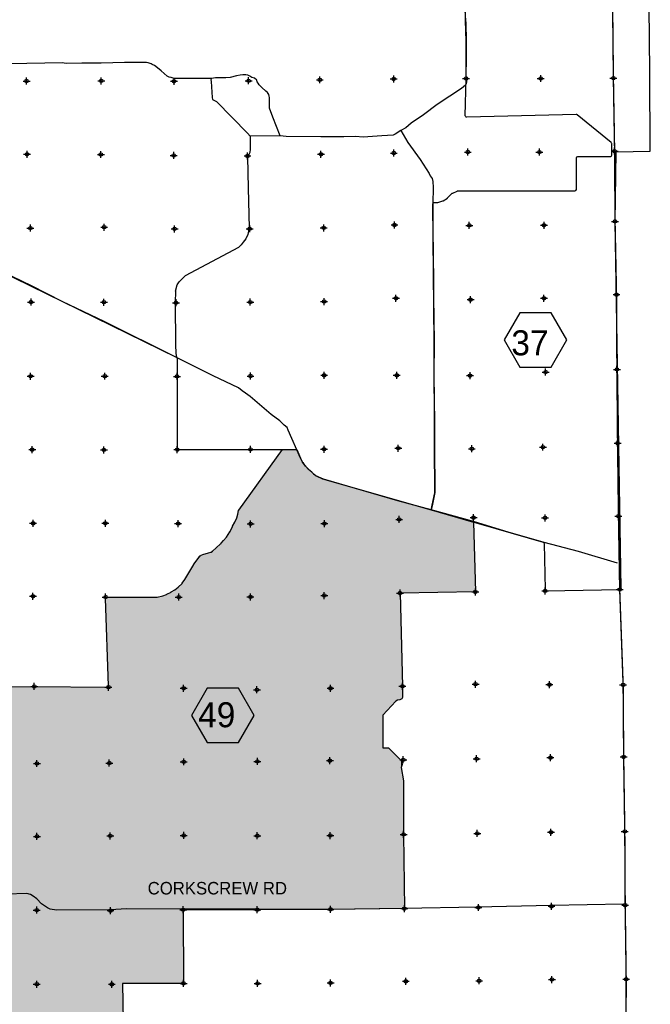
# Model space of a CAD drawing. Extents: x 132729 to 413893, y 707796 to 905796.
# Tile 52 of 62: x 272242 to 317641, y 762884 to 833705. Entities that reach past the tile are written whole.
import ezdxf
from ezdxf.enums import TextEntityAlignment as Align

# ---------------------------------------------------------------- set-up
doc = ezdxf.new("R2010")
doc.units = 0
doc.header["$LTSCALE"] = 2000
doc.header["$PDMODE"] = 34
doc.header["$PDSIZE"] = 250
doc.linetypes.add('PHANTOM', pattern=[0])
for name, color, linetype in [('1990WSHEDS', 3, 'CONTINUOUS'), ('COUNTY', 15, 'PHANTOM'), ('HEX', 2, 'CONTINUOUS'), ('IMPERIALFILL', 11, 'CONTINUOUS'), ('MAJROADS', 9, 'CONTINUOUS'), ('SEC', 2, 'CONTINUOUS'), ('TEXT', 7, 'CONTINUOUS'), ('WSHEDS', 3, 'CONTINUOUS')]:
    doc.layers.add(name, color=color, linetype=linetype)

msp = doc.modelspace()

# ---------------------------------------------------------------- linework, layer by layer
at = {"layer": '1990WSHEDS', "color": 0}
for points in [[(269124.2582300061, 785701.2601684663), (273294.7037464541, 785745.1688228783, -0.005164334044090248), (273296.7694249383, 785745.1692351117), (278528.2496079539, 785692.1776917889, 0.4266164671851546), (278629.211198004, 785795.3750853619), (278428.0354613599, 792073.9411465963, -0.423818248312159), (278528.0491706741, 792177.1436488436), (282120.9256002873, 792174.808161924, 0.05493788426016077), (282142.7043318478, 792177.1940331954), (282542.889873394, 792266.2131343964, 0.0359531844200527), (282556.6497406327, 792270.330589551), (282817.1983628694, 792369.185427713, 0.02916470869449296), (282827.8368054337, 792373.9483214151), (283144.7603661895, 792538.6431514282, 0.02349872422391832), (283152.8836066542, 792543.3618248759), (283399.9715983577, 792702.867537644, 0.02029672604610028), (283406.6055053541, 792707.5419508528), (283642.2656738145, 792888.337527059, 0.02430595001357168), (283649.6784750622, 792894.6195222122), (283934.7841175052, 793161.084513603, 0.050601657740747), (283948.0670013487, 793176.2884424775), (284127.3774210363, 793429.0841365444, 0.02080267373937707), (284131.9031752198, 793436.0625215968), (284775.7681771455, 794525.581053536, -0.02625611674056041), (284781.5745438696, 794534.323797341), (285089.4101697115, 794948.861286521, 0.008994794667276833), (285091.5027400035, 794951.7877294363), (285171.0627769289, 795067.3918139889, -0.04638334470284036), (285182.9252456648, 795081.6056031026), (285264.115450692, 795162.3468484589, -0.1155232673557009), (285302.9291240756, 795186.282719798), (285433.1262739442, 795229.8006220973, -0.002483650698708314), (285434.07004168, 795230.110869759), (285842.0324110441, 795361.9797736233, -0.01223131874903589), (285846.7224880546, 795363.3700406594), (285993.3310091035, 795402.9547589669, 0.0826647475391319), (286023.2009846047, 795416.6056653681), (286130.318925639, 795488.8905847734, 0.0273009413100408), (286139.0177816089, 795495.4789803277), (286358.6586425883, 795681.5337218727, 0.0137038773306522), (286362.7418338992, 795685.1893568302), (286732.7232282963, 796035.1609389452, 0.02944415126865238), (286740.7814443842, 796043.7363827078), (286911.7667530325, 796248.6255523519, -0.01066466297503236), (286914.5689073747, 796251.8413567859), (287118.7654711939, 796476.329626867, 0.03773345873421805), (287128.0380505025, 796488.2116368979), (287379.7749224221, 796866.444517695, 0.04149587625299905), (287387.7812586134, 796880.9516702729), (287555.5319088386, 797255.2359744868, -0.02591421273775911), (287560.2524410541, 797264.4565946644), (287728.3895039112, 797554.7506419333, 0.03063998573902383), (287733.8662133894, 797565.7020532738), (287863.851540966, 797871.049737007, 0.02595155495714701), (287867.4141787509, 797880.7924227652), (287944.8627568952, 798132.3407517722, 0.0337777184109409), (287947.9545464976, 798145.4775122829), (287988.8819354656, 798393.3817537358, -0.1166435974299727), (288006.631436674, 798435.853180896), (291170.9786823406, 802793.2684307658, 0.09709404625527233)], [(291170.9786823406, 802793.268430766), (292115.2606960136, 802792.603011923, -0.2979061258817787), (292206.8242936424, 802732.6429915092), (292451.7302896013, 802172.1595370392, 0.01786165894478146), (292454.8220025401, 802165.7209834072), (292611.934024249, 801866.4198966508, 0.03145326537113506), (292618.4636817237, 801855.6802454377), (292706.8905824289, 801728.9350210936, 0.02623782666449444), (292713.33436958, 801720.6601268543), (292952.8063964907, 801444.3462496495, 0.03186784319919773), (292961.7422064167, 801435.2736934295), (293401.8693208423, 801041.9686124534, 0.0119184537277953), (293405.4983335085, 801038.878023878), (293562.2883273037, 800911.6710477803, 0.05936624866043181), (293582.2990549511, 800899.0411945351), (294029.6894897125, 800685.9981303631, 0.04157763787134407), (294045.2198951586, 800680.1291707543), (301868.4714745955, 798445.72054328, -0.0008260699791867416), (301868.7890470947, 798445.6292732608), (304911.2529290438, 797565.7838402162), (305045.2267410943, 792544.0291915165), (299623.9025634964, 792464.4896197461), (299797.0341029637, 785760.7468642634), (299800.2443719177, 784954.5148202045), (299748.846027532, 784851.709692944), (299604.9306632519, 784790.0266165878), (299430.1762923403, 784748.9045656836), (299317.0999346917, 784687.2214893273), (298381.650066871, 783679.7312421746), (298381.650066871, 781329.7312421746), (298781.650066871, 781329.7312421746), (299697.4476831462, 780420.8087080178), (299759.1256964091, 780246.0399916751), (299769.4053652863, 780132.9543516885), (299738.5663586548, 779989.0271735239), (299697.4476831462, 779927.3440971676), (299881.7078470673, 778952.8288737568), (299881.7078470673, 775102.8288737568), (299936.5667021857, 769765.4235097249), (294615.9178571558, 769710.4738422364), (289345.7201938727, 769688.7647756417), (284016.9655264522, 769684.1300713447), (284038.5383744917, 764388.7976295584), (279638.5383744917, 764388.7976295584), (279734.3241692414, 758982.2783338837)]]:
    msp.add_lwpolyline(points, format="xyb", dxfattribs=at)
at = {"layer": 'COUNTY', "color": 0, "const_width": 100}
msp.add_lwpolyline([(314926.4645456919, 834835.4447847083), (314981.3234008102, 829498.0394206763), (315070.1947619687, 824252.6132864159), (315101.4626488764, 819200.2049639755), (315206.9543104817, 813929.5532388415), (315236.4513561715, 808550.3927958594), (315283.1135765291, 803246.5458760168), (315346.8047529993, 797992.8777008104), (315435.4944894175, 792713.9385285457), (315683.213053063, 785858.9784463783), (315722.1327005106, 780672.4725657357), (315802.035521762, 775318.1744641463), (315831.9412231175, 770014.4183566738), (315903.6020034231, 764685.3004397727), (315889.5448, 759510.221999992)], dxfattribs=at)
at = {"layer": 'HEX', "color": 0}
for points in [[(308246.6623618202, 812620.3883659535), (307121.6623618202, 810671.8312074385), (308246.6623618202, 808723.2740489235), (310496.6623618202, 808723.2740489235), (311621.6623618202, 810671.8312074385), (310496.6623618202, 812620.3883659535)], [(285736.3974189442, 785614.2922444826), (284611.3974189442, 783665.7350859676), (285736.3974189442, 781717.1779274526), (287986.3974189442, 781717.1779274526), (289111.3974189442, 783665.7350859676), (287986.3974189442, 785614.2922444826)]]:
    msp.add_lwpolyline(points, close=True, dxfattribs=at)
at = {"layer": 'IMPERIALFILL', "color": 0}
for points in [[(289345.7201938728, 769688.7647756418), (289345.7201938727, 800279.8245653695), (291170.9786823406, 769696.28340409), (291170.9786823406, 802793.2684307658)], [(291170.9786823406, 769696.28340409), (291170.9786823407, 802793.2684307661), (292115.2606960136, 769700.1731028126), (292115.2606960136, 802792.6030119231)], [(292115.2606960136, 769700.1731028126), (292115.2606960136, 802792.603011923), (292143.4190851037, 769700.2890932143), (292143.4190851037, 802788.5359905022)], [(292143.4190851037, 769700.2890932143), (292143.4190851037, 802788.5359905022), (292181.3172791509, 769700.445203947), (292181.3172791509, 802767.6177891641)], [(292181.3172791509, 769700.445203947), (292181.3172791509, 802767.6177891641), (292206.8242936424, 769700.550272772), (292206.8242936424, 802732.6429915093)], [(292206.8242936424, 769700.550272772), (292206.8242936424, 802732.6429915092), (292451.7302896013, 769701.5590927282), (292451.7302896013, 802172.1595370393)], [(292451.7302896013, 769701.5590927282), (292451.7302896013, 802172.1595370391), (292454.8220025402, 769701.5718281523), (292454.8220025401, 802165.7209834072)], [(292454.8220025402, 769701.5718281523), (292454.8220025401, 802165.720983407), (292611.934024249, 769702.2190060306), (292611.934024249, 801866.4198966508)], [(292611.934024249, 769702.2190060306), (292611.934024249, 801866.4198966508), (292618.4636817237, 769702.2459030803), (292618.4636817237, 801855.6802454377)], [(292618.4636817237, 769702.2459030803), (292618.4636817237, 801855.6802454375), (292706.8905824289, 769702.6101523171), (292706.8905824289, 801728.9350210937)], [(292706.8905824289, 769702.6101523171), (292706.8905824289, 801728.9350210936), (292713.33436958, 769702.6366956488), (292713.33436958, 801720.6601268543)], [(292713.33436958, 769702.6366956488), (292713.33436958, 801720.6601268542), (292952.8063964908, 769703.6231319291), (292952.8063964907, 801444.3462496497)], [(292952.8063964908, 769703.6231319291), (292952.8063964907, 801444.3462496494), (292961.7422064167, 769703.6599404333), (292961.7422064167, 801435.2736934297)], [(292961.7422064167, 769703.6599404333), (292961.7422064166, 801435.2736934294), (293401.8693208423, 769705.4729177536), (293401.8693208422, 801041.9686124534)], [(293401.8693208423, 769705.4729177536), (293401.8693208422, 801041.9686124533), (293405.4983335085, 769705.4878664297), (293405.4983335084, 801038.878023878)], [(293405.4983335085, 769705.4878664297), (293405.4983335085, 801038.878023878), (293562.2883273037, 769706.1337178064), (293562.2883273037, 800911.6710477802)], [(288006.631436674, 769687.600098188), (288006.631436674, 798435.853180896), (289345.7201938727, 769688.7647756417), (289345.7201938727, 800279.8245653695)], [(293562.2883273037, 769706.1337178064), (293562.2883273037, 800911.6710477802), (293582.2990549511, 769706.2161462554), (293582.2990549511, 800899.0411945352)], [(293582.2990549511, 769706.2161462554), (293582.2990549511, 800899.041194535), (294029.6894897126, 769708.0590427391), (294029.6894897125, 800685.9981303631)], [(294029.6894897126, 769708.0590427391), (294029.6894897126, 800685.9981303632), (294045.2198951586, 769708.1230157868), (294045.2198951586, 800680.1291707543)], [(294045.2198951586, 769708.1230157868), (294045.2198951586, 800680.1291707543), (294615.9178571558, 769710.4738422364), (294615.9178571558, 800517.1314150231)], [(294615.9178571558, 769710.4738422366), (294615.9178571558, 800517.1314150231), (298381.650066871, 769749.3649133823), (298381.650066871, 799441.5959483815)], [(298381.650066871, 783679.7312421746), (298381.650066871, 799441.5959483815), (298781.650066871, 784110.5358344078), (298781.650066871, 799327.3514501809)], [(298781.650066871, 784110.5358344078), (298781.650066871, 799327.3514501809), (299317.0999346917, 784687.2214893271), (299317.0999346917, 799174.420946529)], [(299317.0999346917, 784687.2214893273), (299317.0999346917, 799174.420946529), (299430.1762923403, 784748.9045656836), (299430.1762923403, 799142.1250671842)], [(299430.1762923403, 784748.9045656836), (299430.1762923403, 799142.1250671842), (299604.9306632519, 784790.0266165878), (299604.9306632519, 799092.2132536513)], [(299604.9306632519, 784790.0266165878), (299604.9306632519, 799092.2132536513), (299623.9025634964, 784798.1580984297), (299623.9025634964, 799086.794665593)], [(299623.9025634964, 792464.4896197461), (299623.9025634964, 799086.794665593), (299697.4476831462, 792465.5686452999), (299697.4476831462, 799065.7893523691)], [(299697.4476831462, 792465.5686452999), (299697.4476831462, 799065.7893523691), (299738.5663586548, 792466.1719226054), (299738.5663586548, 799054.0453962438)], [(299738.5663586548, 792466.1719226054), (299738.5663586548, 799054.0453962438), (299748.8460275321, 792466.3227419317), (299748.8460275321, 799051.1094072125)], [(299748.8460275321, 792466.3227419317), (299748.8460275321, 799051.1094072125), (299759.1256964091, 792466.473561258), (299759.1256964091, 799048.1734181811)], [(299759.1256964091, 792466.473561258), (299759.1256964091, 799048.1734181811), (299769.4053652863, 792466.6243805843), (299769.4053652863, 799045.2374291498)], [(299769.4053652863, 792466.6243805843), (299769.4053652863, 799045.2374291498), (299797.0341029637, 792467.0297387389), (299797.0341029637, 799037.3463509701)], [(299797.0341029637, 792467.0297387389), (299797.0341029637, 799037.3463509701), (299800.2443719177, 792467.0768385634), (299800.2443719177, 799036.4294620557)], [(299800.2443719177, 792467.0768385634), (299800.2443719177, 799036.4294620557), (299881.7078470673, 792468.2720391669), (299881.7078470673, 799013.1625774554)], [(299881.7078470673, 792468.2720391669), (299881.7078470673, 799013.1625774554), (299936.5667021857, 792469.0769070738), (299936.5667021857, 798997.4942715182)], [(299936.5667021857, 792469.0769070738), (299936.5667021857, 798997.4942715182), (301868.4714745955, 792497.4210667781), (301868.4714745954, 798445.72054328)], [(287947.9545464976, 769687.5490637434), (287947.9545464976, 798145.477512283), (287988.8819354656, 769687.584660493), (287988.8819354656, 798393.3817537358)], [(287988.8819354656, 769687.584660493), (287988.8819354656, 798393.381753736), (287989.3793653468, 769687.5850931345), (287989.3793653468, 798396.1516658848)], [(287989.3793653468, 769687.5850931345), (287989.3793653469, 798396.1516658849), (288006.631436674, 769687.600098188), (288006.631436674, 798435.853180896)], [(301868.4714745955, 792497.4210667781), (301868.4714745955, 798445.72054328), (301868.7890470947, 792497.425726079), (301868.7890470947, 798445.6292732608)], [(301868.7890470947, 792497.425726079), (301868.7890470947, 798445.6292732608), (304911.2529290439, 792542.0635795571), (304911.2529290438, 797565.7838402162)], [(287560.2524410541, 769687.2118583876), (287560.2524410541, 797264.4565946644), (287728.3895039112, 769687.3580962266), (287728.3895039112, 797554.7506419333)], [(287728.3895039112, 769687.3580962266), (287728.3895039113, 797554.7506419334), (287733.8662133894, 769687.3628596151), (287733.8662133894, 797565.7020532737)], [(287733.8662133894, 769687.3628596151), (287733.8662133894, 797565.7020532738), (287863.851540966, 769687.4759148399), (287863.851540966, 797871.049737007)], [(287863.851540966, 769687.4759148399), (287863.851540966, 797871.0497370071), (287867.4141787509, 769687.4790134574), (287867.4141787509, 797880.7924227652)], [(287867.4141787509, 769687.4790134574), (287867.4141787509, 797880.7924227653), (287944.8627568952, 769687.5463746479), (287944.8627568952, 798132.340751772)], [(287944.8627568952, 769687.5463746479), (287944.8627568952, 798132.3407517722), (287947.9545464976, 769687.5490637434), (287947.9545464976, 798145.4775122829)], [(304911.2529290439, 792542.0635795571), (304911.2529290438, 797565.7838402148), (305045.2267410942, 792544.0291915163), (305045.2267410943, 792544.0291915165)], [(287128.0380505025, 769686.8359383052), (287128.0380505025, 796488.211636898), (287379.7749224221, 769687.0548873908), (287379.7749224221, 796866.444517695)], [(287379.7749224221, 769687.0548873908), (287379.7749224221, 796866.444517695), (287387.7812586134, 769687.0618509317), (287387.7812586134, 796880.9516702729)], [(287387.7812586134, 769687.0618509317), (287387.7812586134, 796880.9516702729), (287555.5319088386, 769687.2077526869), (287555.5319088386, 797255.2359744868)], [(287555.5319088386, 769687.2077526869), (287555.5319088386, 797255.2359744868), (287560.2524410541, 769687.2118583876), (287560.2524410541, 797264.4565946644)], [(286362.7418338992, 769686.1703190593), (286362.7418338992, 795685.1893568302), (286732.7232282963, 769686.4921117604), (286732.7232282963, 796035.1609389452)], [(286732.7232282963, 769686.4921117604), (286732.7232282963, 796035.1609389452), (286740.7814443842, 769686.499120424), (286740.7814443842, 796043.7363827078)], [(286740.7814443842, 769686.499120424), (286740.7814443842, 796043.736382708), (286911.7667530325, 769686.6478355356), (286911.7667530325, 796248.6255523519)], [(286911.7667530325, 769686.6478355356), (286911.7667530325, 796248.6255523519), (286914.5689073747, 769686.6502727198), (286914.5689073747, 796251.8413567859)], [(286914.5689073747, 769686.6502727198), (286914.5689073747, 796251.8413567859), (287118.7654711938, 769686.8278734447), (287118.7654711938, 796476.329626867)], [(287118.7654711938, 769686.8278734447), (287118.7654711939, 796476.329626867), (287128.0380505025, 769686.8359383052), (287128.0380505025, 796488.2116368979)], [(285434.07004168, 769685.3626032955), (285434.07004168, 795230.110869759), (285842.0324110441, 769685.7174300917), (285842.0324110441, 795361.9797736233)], [(285842.0324110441, 769685.7174300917), (285842.0324110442, 795361.9797736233), (285846.7224880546, 769685.7215093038), (285846.7224880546, 795363.3700406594)], [(285846.7224880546, 769685.7215093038), (285846.7224880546, 795363.3700406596), (285993.3310091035, 769685.8490226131), (285993.3310091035, 795402.9547589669)], [(285993.3310091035, 769685.8490226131), (285993.3310091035, 795402.954758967), (286023.2009846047, 769685.875002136), (286023.2009846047, 795416.6056653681)], [(286023.2009846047, 769685.875002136), (286023.2009846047, 795416.6056653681), (286130.318925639, 769685.9681683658), (286130.318925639, 795488.8905847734)], [(286130.318925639, 769685.9681683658), (286130.318925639, 795488.8905847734), (286139.0177816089, 769685.9757342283), (286139.0177816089, 795495.4789803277)], [(286139.0177816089, 769685.9757342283), (286139.0177816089, 795495.4789803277), (286358.6586425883, 769686.1667676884), (286358.6586425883, 795681.5337218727)], [(286358.6586425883, 769686.1667676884), (286358.6586425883, 795681.5337218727), (286362.7418338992, 769686.1703190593), (286362.7418338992, 795685.1893568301)], [(284781.5745438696, 769684.7950928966), (284781.5745438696, 794534.323797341), (285089.4101697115, 769685.0628340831), (285089.4101697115, 794948.861286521)], [(285089.4101697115, 769685.0628340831), (285089.4101697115, 794948.861286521), (285091.5027400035, 769685.064654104), (285091.5027400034, 794951.7877294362)], [(285091.5027400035, 769685.064654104), (285091.5027400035, 794951.7877294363), (285171.0627769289, 769685.1338517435), (285171.0627769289, 795067.3918139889)], [(285171.0627769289, 769685.1338517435), (285171.0627769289, 795067.391813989), (285182.9252456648, 769685.1441691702), (285182.9252456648, 795081.6056031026)], [(285182.9252456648, 769685.1441691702), (285182.9252456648, 795081.6056031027), (285264.115450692, 769685.2147846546), (285264.115450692, 795162.3468484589)], [(285264.115450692, 769685.2147846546), (285264.115450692, 795162.346848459), (285265.8171332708, 769685.2162646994), (285265.8171332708, 795163.9994436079)], [(285265.8171332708, 769685.2162646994), (285265.8171332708, 795163.9994436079), (285302.9291240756, 769685.248542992), (285302.9291240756, 795186.282719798)], [(285302.9291240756, 769685.248542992), (285302.9291240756, 795186.2827197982), (285433.1262739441, 769685.36178245), (285433.1262739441, 795229.8006220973)], [(285433.1262739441, 769685.36178245), (285433.1262739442, 795229.8006220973), (285434.07004168, 769685.3626032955), (285434.07004168, 795230.110869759)], [(284328.7373672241, 769684.4012360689), (284328.7373672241, 793769.1362237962), (284451.633628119, 769684.5081255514), (284451.633628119, 793977.0955838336)], [(284451.633628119, 769684.5081255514), (284451.633628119, 793977.0955838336), (284775.7681771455, 769684.7900427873), (284775.7681771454, 794525.5810535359)], [(284775.7681771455, 769684.7900427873), (284775.7681771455, 794525.581053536), (284781.5745438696, 769684.7950928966), (284781.5745438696, 794534.3237973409)], [(283948.0670013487, 764388.7976295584), (283948.0670013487, 793176.2884424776), (284016.9655264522, 764388.7976295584), (284016.9655264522, 793273.4230680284)], [(284016.9655264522, 769684.1300713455), (284016.9655264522, 793273.4230680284), (284038.5383744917, 769684.1488344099), (284038.5383744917, 793303.8369341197)], [(284038.5383744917, 769684.1488344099), (284038.5383744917, 793303.8369341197), (284127.3774210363, 769684.2261025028), (284127.3774210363, 793429.0841365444)], [(284127.3774210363, 769684.2261025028), (284127.3774210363, 793429.0841365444), (284131.9031752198, 769684.2300387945), (284131.9031752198, 793436.0625215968)], [(284131.9031752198, 769684.2300387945), (284131.9031752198, 793436.0625215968), (284182.8575576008, 769684.274356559), (284182.8575576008, 793522.2851672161)], [(284182.8575576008, 769684.274356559), (284182.8575576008, 793522.2851672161), (284228.024009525, 769684.3136402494), (284228.024009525, 793598.7137450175)], [(284228.024009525, 769684.3136402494), (284228.024009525, 793598.7137450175), (284328.7373672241, 769684.4012360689), (284328.7373672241, 793769.1362237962)], [(283001.7798744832, 764388.7976295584), (283001.7798744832, 792464.3408568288), (283144.7603661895, 764388.7976295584), (283144.7603661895, 792538.6431514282)], [(283144.7603661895, 764388.7976295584), (283144.7603661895, 792538.6431514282), (283152.8836066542, 764388.7976295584), (283152.8836066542, 792543.3618248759)], [(283152.8836066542, 764388.7976295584), (283152.8836066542, 792543.3618248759), (283399.9715983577, 764388.7976295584), (283399.9715983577, 792702.867537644)], [(283399.9715983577, 764388.7976295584), (283399.9715983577, 792702.867537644), (283406.6055053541, 764388.7976295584), (283406.6055053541, 792707.5419508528)], [(283406.6055053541, 764388.7976295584), (283406.6055053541, 792707.541950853), (283642.2656738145, 764388.7976295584), (283642.2656738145, 792888.337527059)], [(283642.2656738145, 764388.7976295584), (283642.2656738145, 792888.3375270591), (283649.6784750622, 764388.7976295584), (283649.6784750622, 792894.6195222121)], [(283649.6784750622, 764388.7976295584), (283649.6784750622, 792894.6195222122), (283721.6051631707, 764388.7976295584), (283721.6051631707, 792961.8435314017)], [(283721.6051631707, 764388.7976295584), (283721.6051631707, 792961.8435314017), (283934.7841175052, 764388.7976295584), (283934.7841175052, 793161.0845136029)], [(283934.7841175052, 764388.7976295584), (283934.7841175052, 793161.0845136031), (283948.0670013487, 764388.7976295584), (283948.0670013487, 793176.2884424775)], [(305045.2267410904, 792544.0291915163), (305045.2267410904, 792544.0291916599), (305045.2267410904, 792544.0291915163), (305045.2267410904, 792544.0291916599)], [(278428.0354613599, 792073.9411465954), (278428.0354613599, 792073.9411465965), (278431.408429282, 791968.6729752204), (278431.408429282, 792103.0883573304)], [(278431.408429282, 791968.6729752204), (278431.408429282, 792103.0883573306), (278451.4215225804, 791344.0771344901), (278451.4215225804, 792141.4722127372)], [(278451.4215225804, 791344.0771344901), (278451.4215225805, 792141.4722127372), (278485.7812631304, 790271.7316096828), (278485.7812631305, 792167.801901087)], [(278485.7812631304, 790271.7316096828), (278485.7812631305, 792167.8019010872), (278528.0491706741, 788952.5772513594), (278528.0491706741, 792177.1436488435)], [(278528.0491706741, 788952.5772513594), (278528.0491706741, 792177.1436488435), (278528.2496079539, 788946.3217320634), (278528.2496079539, 792177.1435185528)], [(278528.2496079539, 788946.3217320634), (278528.2496079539, 792177.1435185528), (278570.6041655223, 787624.4630818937), (278570.6041655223, 792177.1159867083)], [(278570.6041655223, 787624.4630818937), (278570.6041655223, 792177.1159867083), (278605.2119373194, 786544.3766605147), (278605.2119373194, 792177.0934905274)], [(278605.2119373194, 786544.3766605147), (278605.2119373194, 792177.0934905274), (278625.5879658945, 785908.4538419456), (278625.5879658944, 792177.0802454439)], [(278625.5879658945, 785908.4538419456), (278625.5879658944, 792177.0802454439), (278629.211198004, 785795.3750853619), (278629.211198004, 792177.0778902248)], [(278629.211198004, 753438.3429643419), (278629.211198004, 792177.0778902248), (279222.2353823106, 754014.4236005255), (279222.2353823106, 792176.6924051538)], [(279222.2353823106, 754014.4236005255), (279222.2353823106, 792176.6924051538), (279499.1990323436, 754283.4740034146), (279499.1990323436, 792176.5123697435)], [(279499.1990323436, 754283.474003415), (279499.1990323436, 792176.5123697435), (279538.5383744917, 755113.2268374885), (279538.5383744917, 792176.4867978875)], [(279538.5383744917, 755113.2268374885), (279538.5383744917, 792176.4867978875), (279638.5383744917, 757089.3924226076), (279638.5383744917, 792176.4217946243)], [(279638.5383744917, 764388.7976295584), (279638.5383744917, 792176.4217946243), (279648.2491126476, 764388.7976295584), (279648.2491126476, 792176.4154823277)], [(279648.2491126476, 764388.7976295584), (279648.2491126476, 792176.4154823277), (279734.3241692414, 764388.7976295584), (279734.3241692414, 792176.3595307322)], [(279734.3241692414, 764388.7976295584), (279734.3241692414, 792176.3595307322), (281081.8484611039, 764388.7976295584), (281081.8484611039, 792175.4835959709)], [(281081.8484611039, 764388.7976295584), (281081.8484611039, 792175.4835959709), (281773.2517482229, 764388.7976295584), (281773.2517482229, 792175.0341612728)], [(281773.2517482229, 764388.7976295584), (281773.2517482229, 792175.0341612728), (282120.9256002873, 764388.7976295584), (282120.9256002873, 792174.808161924)], [(282120.9256002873, 764388.7976295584), (282120.9256002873, 792174.808161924), (282142.7043318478, 764388.7976295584), (282142.7043318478, 792177.1940331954)], [(282142.7043318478, 764388.7976295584), (282142.7043318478, 792177.1940331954), (282542.889873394, 764388.7976295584), (282542.889873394, 792266.2131343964)], [(282542.889873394, 764388.7976295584), (282542.889873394, 792266.2131343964), (282556.6497406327, 764388.7976295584), (282556.6497406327, 792270.3305895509)], [(282556.6497406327, 764388.7976295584), (282556.6497406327, 792270.330589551), (282817.1983628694, 764388.7976295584), (282817.1983628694, 792369.1854277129)], [(282817.1983628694, 764388.7976295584), (282817.1983628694, 792369.185427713), (282827.8368054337, 764388.7976295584), (282827.8368054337, 792373.9483214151)], [(282827.8368054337, 764388.7976295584), (282827.8368054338, 792373.9483214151), (283001.7798744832, 764388.7976295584), (283001.7798744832, 792464.3408568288)], [(299623.9025634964, 784798.1580984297), (299623.9025634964, 792464.4896197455), (299697.4476831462, 784829.6800228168), (299697.4476831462, 789616.7845478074)], [(299697.4476831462, 784829.6800228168), (299697.4476831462, 789616.7845478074), (299738.5663586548, 784847.3037589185), (299738.5663586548, 788024.6481646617)], [(299738.5663586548, 784847.3037589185), (299738.5663586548, 788024.6481646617), (299748.846027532, 784851.709692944), (299748.846027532, 787626.6140688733)], [(299748.846027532, 784851.709692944), (299748.846027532, 787626.6140688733), (299759.1256964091, 784872.2707183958), (299759.1256964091, 787228.5799730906)], [(299759.1256964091, 784872.2707183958), (299759.1256964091, 787228.5799730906), (299769.4053652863, 784892.831743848), (299769.4053652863, 786830.5458773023)], [(299769.4053652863, 784892.831743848), (299769.4053652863, 786830.5458773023), (299797.0341029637, 784948.0937552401), (299797.0341029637, 785760.7468642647)], [(269774.1094270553, 721886.9884205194), (269774.1094270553, 785708.102145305), (273294.7037464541, 721958.1387786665), (273294.7037464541, 785745.1688228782)], [(273294.7037464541, 721958.1387786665), (273294.7037464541, 785745.1688228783), (273296.7694249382, 721958.1805255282), (273296.7694249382, 785745.1692351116)], [(273296.7694249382, 721958.1805255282), (273296.7694249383, 785745.1692351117), (277679.1521892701, 722046.7474193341), (277679.1521892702, 785700.778504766)], [(277679.1521892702, 750366.4166672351), (277679.1521892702, 785700.778504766), (277758.2846607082, 751098.3920280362), (277758.2846607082, 785699.9769435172)], [(277758.2846607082, 751098.3920280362), (277758.2846607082, 785699.9769435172), (277837.4171321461, 751830.3673888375), (277837.4171321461, 785699.1753822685)], [(277837.4171321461, 751830.3673888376), (277837.4171321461, 785699.1753822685), (277916.549603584, 752146.8972745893), (277916.5496035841, 785698.3738210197)], [(277916.549603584, 752146.8972745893), (277916.5496035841, 785698.3738210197), (278114.380782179, 752938.2219889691), (278114.3807821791, 785696.3699178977)], [(278114.380782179, 752938.2219889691), (278114.3807821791, 785696.3699178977), (278428.0354613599, 753242.9151058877), (278428.0354613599, 785693.1927969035)], [(278428.0354613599, 753242.9151058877), (278428.0354613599, 785693.1927969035), (278431.408429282, 753246.1917032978), (278431.4084292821, 785693.158630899)], [(278431.408429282, 753246.1917032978), (278431.4084292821, 785693.158630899), (278451.4215225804, 753265.6329939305), (278451.4215225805, 785692.9559110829)], [(278451.4215225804, 753265.6329939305), (278451.4215225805, 785692.9559110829), (278485.7812631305, 753299.0110276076), (278485.7812631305, 785692.6078689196)], [(278485.7812631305, 753299.0110276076), (278485.7812631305, 785692.6078689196), (278528.0491706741, 753340.07128065), (278528.0491706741, 785692.1797220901)], [(278528.0491706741, 753340.07128065), (278528.0491706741, 785692.1797220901), (278528.2496079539, 753340.2659911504), (278528.2496079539, 785692.1776917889)], [(278528.2496079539, 753340.2659911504), (278528.2496079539, 785692.1776917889), (278570.6041655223, 753381.4104185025), (278570.6041655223, 785701.1183691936)], [(278570.6041655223, 753381.4104185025), (278570.6041655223, 785701.1183691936), (278605.2119373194, 753415.0293968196), (278605.2119373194, 785727.1211842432)], [(278605.2119373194, 753415.0293968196), (278605.2119373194, 785727.1211842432), (278625.5879658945, 753434.8232531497), (278625.5879658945, 785765.3136143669)], [(278625.5879658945, 753434.8232531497), (278625.5879658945, 785765.313614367), (278629.211198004, 753438.3429643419), (278629.211198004, 785795.3750853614)], [(299797.0341029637, 784948.0937552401), (299797.0341029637, 785760.7468642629), (299800.2443719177, 784954.5148202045), (299800.2443719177, 784954.5148202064)], [(298381.650066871, 769749.3649133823), (298381.650066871, 781329.7312421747), (298781.650066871, 769753.4959634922), (298781.650066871, 781329.7312421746)], [(298781.650066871, 769753.4959634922), (298781.650066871, 781329.7312421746), (299317.0999346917, 769759.0258890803), (299317.0999346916, 780798.301107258)], [(299317.0999346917, 769759.0258890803), (299317.0999346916, 780798.301107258), (299430.1762923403, 769760.1936993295), (299430.1762923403, 780686.0736372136)], [(299430.1762923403, 769760.1936993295), (299430.1762923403, 780686.0736372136), (299604.9306632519, 769761.9984969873), (299604.9306632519, 780512.6311835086)], [(299604.9306632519, 769761.9984969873), (299604.9306632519, 780512.6311835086), (299623.9025634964, 769762.1944316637), (299623.9025634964, 780493.8017092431)], [(299623.9025634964, 769762.1944316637), (299623.9025634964, 780493.8017092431), (299697.4476831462, 769762.9539781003), (299697.4476831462, 780420.8087080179)], [(299697.4476831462, 779927.3440971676), (299697.4476831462, 780420.8087080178), (299738.5663586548, 779989.0271735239), (299738.5663586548, 780304.296230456)], [(299697.4476831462, 769762.9539781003), (299697.4476831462, 779927.3440971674), (299738.5663586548, 769763.3786363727), (299738.5663586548, 779709.8756308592)], [(299738.5663586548, 779989.027173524), (299738.5663586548, 780304.296230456), (299748.8460275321, 780037.0028995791), (299748.846027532, 780275.1681110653)], [(299748.8460275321, 780037.0028995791), (299748.846027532, 780275.1681110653), (299759.1256964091, 780084.9786256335), (299759.1256964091, 780246.0399916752)], [(299759.1256964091, 780084.9786256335), (299759.1256964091, 780246.0399916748), (299769.4053652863, 780132.9543516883), (299769.4053652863, 780132.9543516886)], [(299738.5663586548, 769763.3786363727), (299738.5663586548, 779709.8756308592), (299748.8460275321, 769763.4848009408), (299748.846027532, 779655.508514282)], [(299748.8460275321, 769763.4848009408), (299748.846027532, 779655.508514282), (299759.1256964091, 769763.590965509), (299759.1256964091, 779601.1413977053)], [(299759.1256964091, 769763.590965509), (299759.1256964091, 779601.1413977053), (299769.4053652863, 769763.697130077), (299769.4053652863, 779546.7742811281)], [(299769.4053652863, 769763.697130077), (299769.4053652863, 779546.7742811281), (299797.0341029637, 769763.9824693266), (299797.0341029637, 779400.6514030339)], [(299797.0341029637, 769763.9824693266), (299797.0341029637, 779400.6514030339), (299800.2443719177, 769764.0156237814), (299800.2443719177, 779383.6729313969)], [(299800.2443719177, 769764.0156237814), (299800.2443719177, 779383.6729313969), (299881.7078470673, 769764.8569480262), (299881.7078470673, 778952.8288737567)], [(299881.7078470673, 769764.8569480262), (299881.7078470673, 775102.8288737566), (299936.5667021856, 769765.4235097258)], [(284016.9655264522, 764388.7976295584), (284016.9655264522, 769684.1300713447), (284038.5383744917, 764388.7976295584), (284038.5383744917, 764388.7976295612)], [(279638.5383744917, 757089.3924226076), (279638.5383744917, 764388.7976295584), (279648.2491126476, 757281.2926881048), (279648.2491126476, 763840.6861548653)], [(279648.2491126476, 757281.2926881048), (279648.2491126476, 763840.6861548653), (279734.3241692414, 758982.2783338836), (279734.3241692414, 758982.2783338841)]]:
    msp.add_solid(points, dxfattribs=at)
at = {"layer": 'MAJROADS', "color": 0}
for points in [[(304266.9235321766, 834784.3455532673), (304333.8008356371, 833635.9252614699), (304357.7535241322, 833476.5462262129), (304373.1766576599, 832169.3072348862), (304388.7243102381, 830878.8253232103), (304371.5049178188, 829689.1349275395), (304403.5248485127, 829487.8009336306), (304401.5948032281, 829228.0661990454), (304392.2823705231, 829102.4503611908), (304324.3824185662, 828985.6488798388), (304037.8310573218, 828761.5451284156), (303212.5005067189, 828197.9058537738), (302303.1355197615, 827601.3750150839), (301317.3675219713, 826871.3478749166), (300416.2565557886, 826257.9976970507), (300045.1726819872, 825933.9740629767), (299691.7797807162, 825735.5040072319), (299270.86048464, 825470.503709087), (299136.3057712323, 825404.4715428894), (298323.1515914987, 825351.8609380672), (296973.3350462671, 825244.5851640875), (296420.7872344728, 825307.3440715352), (295574.2434144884, 825271.7395844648), (293932.0496087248, 825283.9424514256), (291418.5499206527, 825310.9988488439), (290999.8719674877, 825347.6259844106), (290473.6069427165, 826692.1769660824), (290218.6661915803, 827339.254577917), (290216.0155280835, 828110.1425013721), (290191.5647633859, 828202.4932180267), (290175.7415766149, 828328.2958344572), (290076.3197701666, 828479.8566656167), (289967.9590881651, 828556.0728978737), (289668.2616997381, 828818.0489753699), (289493.868851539, 829028.8199210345), (289410.9550866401, 829146.7420738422), (289344.5493632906, 829231.0255482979), (289303.5282975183, 829348.636403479), (289145.518971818, 829509.011591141), (288961.4401337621, 829543.8954599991), (288811.3112716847, 829637.1800695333), (288661.1201500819, 829722.0861392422), (288518.809492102, 829739.901630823), (288301.0297161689, 829749.8989183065), (288108.0742620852, 829717.8167280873), (287856.2822506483, 829661.0347350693), (287394.5909269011, 829547.1594514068), (287084.3359152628, 829515.948894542), (286330.3295905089, 829529.9307916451), (286045.085679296, 829481.7763765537), (283816.2695667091, 829481.5803306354), (283355.4498763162, 829485.0046045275), (283221.5800176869, 829511.1363764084), (283146.4844568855, 829553.5894112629), (283004.2360584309, 829579.7834426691), (282870.6774974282, 829647.8079136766), (282429.3543057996, 830019.7634208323), (282046.3695953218, 830349.3904121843), (281946.3251936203, 830417.1658450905), (281779.190213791, 830477.060814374), (281704.156912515, 830527.8923890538), (281486.8752127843, 830604.9179951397), (281361.3838939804, 830630.9875074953), (281252.4006167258, 830623.418341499), (280716.1118083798, 830619.0244112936), (279786.156147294, 830634.3137584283), (278118.2663863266, 830571.296545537), (276719.0502354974, 830581.6938862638), (275646.3480997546, 830556.1489462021), (275453.8284623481, 830582.7165347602), (275336.7156833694, 830608.7237875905), (272764.0058807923, 830560.809143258), (267543.7397529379, 830540.9470487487)], [(286045.085679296, 829481.7763765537), (285991.3593803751, 829376.7196701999), (286032.4330216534, 829267.4816050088), (286090.7606087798, 828110.7199279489), (286114.761615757, 827959.7145983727), (286415.385028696, 827823.3857505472), (288635.529158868, 825552.6859070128), (288843.2304611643, 825316.5065758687), (288839.6362323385, 824838.9220703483), (288836.3572867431, 824403.2309425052), (288809.2665041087, 824143.6811708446), (288724.0925025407, 823959.9808755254), (288631.107335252, 823851.7517166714), (288681.1114450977, 821589.0048689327), (288751.8376163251, 818739.5615637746), (288655.9518433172, 818245.9133302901), (288511.3073766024, 817953.7316495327), (288341.8421665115, 817703.6325163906), (288181.1970284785, 817512.1210553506), (287995.4789204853, 817329.1774397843), (284155.8903347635, 815277.7361401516)], [(290999.8719674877, 825347.6259844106), (288843.2304611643, 825316.5065758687)], [(299691.7797807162, 825735.5040072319), (300193.6243759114, 824870.7817724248), (301072.5577123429, 823640.8111397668), (301710.2750443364, 822647.2720648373), (301801.0532290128, 822462.2475799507), (301925.4091724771, 822285.3495440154), (301974.0417528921, 822067.1256402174), (302004.2775094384, 821631.18228579), (301987.1970167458, 820474.9881185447), (301984.0993826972, 818950.0061144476), (301999.2015441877, 816503.1806315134), (302022.5010696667, 815145.582968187), (302037.4849762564, 813796.4270370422), (302071.6697263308, 810545.059532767), (302062.1403143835, 808165.4526240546), (302103.1903804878, 804712.9338502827), (302107.6516855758, 803078.9660075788), (302132.4488537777, 799693.6027513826), (301966.9483539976, 798856.9332741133), (301868.6303362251, 798445.675170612)], [(315288.4190075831, 794608.919870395), (312462.5117205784, 795442.6819530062), (309987.1956562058, 796097.8797992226), (307403.5811693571, 796837.6724175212), (304903.9388593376, 797601.9780600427), (301868.6303362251, 798445.675170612), (299468.6588707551, 799091.9341412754), (294109.2838168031, 800648.3582053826), (293566.5465139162, 800903.7612692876), (293275.1031462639, 801148.9180076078), (293041.9982597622, 801351.7462301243), (292817.4586916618, 801579.6478125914), (292601.7957395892, 801874.5154541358), (292453.1611061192, 802168.8850194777), (291571.5996308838, 804186.3963467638), (291489.1216826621, 804362.9682783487), (291281.0278965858, 804548.8526426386), (290964.8847261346, 804852.8459383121), (290339.9185131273, 805318.3350931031), (288841.1825328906, 806594.701321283), (288507.8464661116, 806840.1693572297), (288249.3569220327, 807009.6701990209), (287982.800135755, 807221.1259994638), (286179.3860050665, 808089.1851191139), (283533.1013663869, 809415.9736013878), (278315.3786117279, 811993.5833717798), (275309.563874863, 813423.5914915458), (273089.2150577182, 814562.8768618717), (268296.8055293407, 816869.1981220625)], [(283465.9517460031, 814187.9525351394), (283574.5213113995, 814621.9834748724), (283732.7862542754, 814859.3808891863), (283930.6174328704, 815057.2120677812), (284155.8903347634, 815277.7361401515)], [(283465.9517460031, 814187.9525351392), (283432.5374356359, 813366.6628548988), (283451.4781941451, 810316.5096767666), (283480.5158744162, 809721.3714871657), (283533.1013663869, 809415.9736013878)], [(315710.1680665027, 770096.8105705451), (310472.3608372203, 769985.4048146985), (305184.2815547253, 769874.3773987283), (299871.1923589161, 769780.296503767), (294591.7439785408, 769702.7207332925), (289312.9892212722, 769717.310393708), (284008.9723241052, 769715.3318729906), (279928.6834516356, 769762.7978106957), (278771.6695479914, 769670.9555214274), (274892.02749185, 769658.257370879), (274431.7678472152, 769737.1335662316), (274248.067551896, 769822.3075677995), (273814.4572933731, 770102.0828060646), (273465.2643566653, 770465.0142332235), (273207.038774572, 770668.0572021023), (273015.1489736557, 770778.4302869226), (272762.9929862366, 770846.0207872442), (269797.7962141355, 770750.5706446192)]]:
    msp.add_lwpolyline(points, dxfattribs=at)
at = {"layer": 'SEC', "color": 0}
for p in [(272735.777874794, 829291.3079117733), (278114.847505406, 829304.048438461), (283351.2596935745, 829275.6695727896), (288722.0872832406, 829313.5902841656), (293850.0815659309, 829377.9625534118), (299170.7758171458, 829441.2904804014), (304373.9928106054, 829471.7410559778), (309753.0170350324, 829476.1033231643), (314981.3234008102, 829498.0394206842), (299175.4105214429, 824112.5358129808), (304504.528438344, 824184.1965932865), (309657.2942500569, 824181.406567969), (315070.1947619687, 824252.6132864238), (272774.2434603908, 824021.0194361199), (278086.150796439, 824008.9884337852), (283330.7142131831, 823938.6728644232), (288642.4853306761, 823901.507083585), (293929.9843871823, 824023.6644518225), (315101.4626488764, 819200.2049639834), (273013.605649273, 818716.1281740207), (278325.9216409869, 818779.5015071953), (283394.2691710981, 818659.8699107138), (288798.4735802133, 818672.4742188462), (294127.5006847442, 818727.3784801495), (299222.7992407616, 818942.7410451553), (304610.0200999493, 818913.5448681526), (309989.0443243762, 818917.9071353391), (299328.2454961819, 813663.7110605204), (304698.3465868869, 813567.5796198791), (309985.7094248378, 813664.6022096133), (315206.9543104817, 813929.5532388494), (273060.1770572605, 813395.5247351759), (278305.0583173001, 813383.8569823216), (283499.5338017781, 813347.3268880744), (288845.2720191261, 813393.7620775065), (294157.4517922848, 813432.0006321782), (315236.4513561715, 808550.3927958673), (273031.2533173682, 808058.5734329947), (278368.3862442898, 808063.1627311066), (283571.376206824, 808051.7220091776), (288858.3303891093, 808073.3402634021), (294162.222715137, 808128.3807432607), (299390.3928623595, 808125.1820622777), (304660.3634947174, 808104.9998313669), (310099.397721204, 808360.39204029), (299496.0207425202, 802879.6651156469), (309910.9238013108, 802957.2773796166), (315283.1135765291, 803246.5458760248), (273145.0778322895, 802779.4980421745), (278306.1310911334, 802759.9060916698), (283584.7070139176, 802781.5697520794), (288854.8592710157, 802794.9005591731), (294150.146306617, 802808.0951477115), (304791.0353410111, 802842.5901471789), (315346.8047529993, 797992.8777008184), (273208.5419778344, 797483.938569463), (278411.5773465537, 797480.8761070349), (283648.0349409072, 797460.8755008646), (288867.7360162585, 797440.9657070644), (294179.824977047, 797462.4477427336), (299560.4384179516, 797760.0490924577), (304915.0089566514, 797890.2214707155), (310059.3056964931, 797870.720332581), (294168.5204736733, 792284.5925587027), (299623.9025634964, 792464.489619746), (305045.2267410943, 792544.0291915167), (310072.7273159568, 792617.324594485), (315435.4944894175, 792713.9385285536), (273196.8288187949, 792230.6790499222), (278424.7265289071, 792177.2108119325), (283694.787973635, 792173.7851000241), (288856.0228572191, 792187.7061875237), (305059.5345995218, 785908.1752295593), (310379.729382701, 785879.342302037), (273295.7365835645, 785745.1796971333), (278632.5516671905, 785691.1211787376), (284044.6348677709, 785611.5192261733), (289322.529697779, 785507.5089940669), (294618.3162014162, 785612.864437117), (299797.0341029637, 785760.7468642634), (315683.213053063, 785858.9784463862), (273483.5578422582, 780205.9696061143), (278695.1530952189, 780236.3747755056), (284049.4966029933, 780324.655856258), (289353.2527104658, 780354.5615576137), (294573.3624414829, 780410.056099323), (299860.5436546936, 780473.5656510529), (305139.3920145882, 780545.4988684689), (310451.7988186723, 780625.6287206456), (315722.1327005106, 780672.4725657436), (310489.7195300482, 775254.8011309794), (315802.035521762, 775318.1744641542), (273488.646608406, 774960.9975337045), (278767.3133435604, 774999.4177131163), (284054.3129320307, 775029.4142268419), (289349.4183428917, 775009.095777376), (294602.8140809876, 775022.5173968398), (299881.7078470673, 775102.8288737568), (305185.6909854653, 775174.6258726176), (273468.282752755, 769657.5138633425), (278780.053870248, 769620.3480825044), (284016.9655264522, 769684.1300713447), (289345.7201938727, 769688.7647756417), (294615.9178571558, 769710.4738422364), (299936.5667021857, 769765.4235097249), (305265.7300252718, 769845.4625495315), (310527.9126785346, 769934.2430983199), (315831.9412231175, 770014.4183566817), (310558.0000046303, 764664.0000288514), (315903.6020034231, 764685.3004397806), (273472.917457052, 764328.7591959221), (278877.0310537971, 764324.6069850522), (284038.5383744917, 764388.7976295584), (289367.2476357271, 764385.0540743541), (294620.7795923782, 764423.6104723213), (300042.2853947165, 764536.6630820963), (305320.9521298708, 764575.0832615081)]:
    msp.add_point(p, dxfattribs=at)
at = {"layer": 'WSHEDS', "color": 0}
for points in [[(315544.0397723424, 792781.4213579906), (315101.4626488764, 819200.2049639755), (315187.9436508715, 824207.4462831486), (317641.0502654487, 824236.5787545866), (317616.219760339, 829938.970366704), (317428.103831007, 846490.5604652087), (317420.0759747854, 850662.4764502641), (317476.460179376, 859619.3511268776), (314831.8475294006, 859608.7934873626), (314843.7350839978, 861311.9707750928), (312243.7350839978, 861311.9707750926), (311919.1473997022, 861547.0965580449), (311604.3446115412, 861781.7677274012), (311209.4102045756, 862004.9915226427), (310797.3047364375, 862159.5310731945), (310259.2672473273, 862315.2205135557), (309529.9719430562, 862417.9962234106), (308742.5010828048, 863287.0974235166), (308107.1718194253, 863744.9923881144), (307752.303221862, 863865.1898163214), (306813.6185444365, 864151.374169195), (306018.0260434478, 864277.2952844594), (305205.2624812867, 864386.0453385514)], [(304911.2529290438, 797565.783840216), (305045.2267410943, 792544.0291915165), (299623.9025634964, 792464.4896197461), (299797.0341029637, 785760.7468642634), (299800.2443719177, 784954.5148202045), (299748.846027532, 784851.709692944), (299604.9306632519, 784790.0266165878), (299430.1762923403, 784748.9045656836), (299317.0999346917, 784687.2214893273), (298381.650066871, 783679.7312421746), (298381.650066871, 781329.7312421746), (298781.650066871, 781329.7312421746), (299697.4476831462, 780420.8087080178), (299759.1256964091, 780246.0399916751), (299769.4053652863, 780132.9543516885), (299738.5663586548, 779989.0271735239), (299697.4476831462, 779927.3440971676), (299881.7078470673, 778952.8288737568), (299881.7078470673, 775102.8288737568), (299936.5667021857, 769765.4235097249), (294615.9178571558, 769710.4738422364), (289345.7201938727, 769688.7647756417), (284016.9655264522, 769684.1300713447), (284038.5383744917, 764388.7976295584), (279638.5383744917, 764388.7976295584), (279734.3241692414, 758982.2783338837)]]:
    msp.add_lwpolyline(points, dxfattribs=at)
for points in [[(301868.6303362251, 798445.6751706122), (302130.2098537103, 799683.0117209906, 0.05396791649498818), (302132.3695639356, 799704.4275728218), (302107.6526031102, 803078.8407438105, -0.000626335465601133), (302107.6510818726, 803079.09127328), (302071.6705234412, 810544.8941359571, 0.0008269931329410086), (302071.6683820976, 810545.2249260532), (301991.1177373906, 820456.106109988, -0.4165960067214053), (302091.1144347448, 820556.9188327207), (302314.2401585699, 820556.9188327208, 0.07299342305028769), (302342.9749471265, 820561.1362041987), (302711.7089600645, 820671.75640808, 0.06688510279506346), (302735.9740655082, 820682.7392062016), (303031.4516002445, 820867.4126654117, 0.05676055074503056), (303049.1623843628, 820881.5018176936), (303384.0760136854, 821216.415447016, -0.09205214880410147), (303414.1728451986, 821237.0859237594), (303733.9091265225, 821379.1909376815, -0.1049387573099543), (303774.522973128, 821387.8097828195), (304228.0963567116, 821387.8097828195), (304861.1561282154, 821387.8097828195), (309925.634300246, 821387.8097828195), (312215.6550526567, 821387.8097828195, 0.414213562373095), (312315.6550526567, 821487.8097828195), (312315.6550526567, 823762.2152419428, -0.414213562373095), (312415.6550526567, 823862.2152419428), (314765.4539487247, 823862.2152419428, 0.4148021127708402), (314865.453746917, 823962.4161436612), (314863.7888284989, 824791.1373066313, 0.2248266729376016), (314826.9935412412, 824868.429564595), (312373.1565889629, 826869.8134947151, 0.1791249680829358), (312307.4731829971, 826892.2896057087), (304422.408861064, 826696.767055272, -0.4274580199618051), (304319.9503981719, 826798.7577141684), (304373.9829601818, 829471.2538457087, 0.002436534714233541), (304373.9979122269, 829472.2283391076), (304388.7125235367, 830877.6995123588, 0.005629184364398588), (304388.7107467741, 830879.9511140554), (304373.1855691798, 832168.5675633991, 0.003698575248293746), (304373.1568046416, 832170.0466935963), (304333.8226704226, 833635.1119885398, -0.004067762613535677), (304333.7922358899, 833636.7387819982), (304279.6889347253, 838754.813172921, -0.005424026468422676)], [(268297.7564194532, 816868.7329609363), (283512.0690525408, 809426.1202904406, -0.2857440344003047), (283568.126256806, 809336.5452987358), (283584.4540655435, 802881.5694321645, 0.4142135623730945), (283684.7066940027, 802781.8227004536), (288854.6975629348, 802794.9001501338, -0.0008085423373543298), (288855.0209795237, 802794.9004452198), (292115.2606960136, 802792.603011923, -0.2979061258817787), (292206.8242936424, 802732.6429915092), (292451.7302896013, 802172.1595370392, 0.01786165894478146), (292454.8220025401, 802165.7209834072), (292611.934024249, 801866.4198966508, 0.03145326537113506), (292618.4636817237, 801855.6802454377), (292706.8905824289, 801728.9350210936, 0.02623782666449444), (292713.33436958, 801720.6601268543), (292952.8063964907, 801444.3462496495, 0.03186784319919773), (292961.7422064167, 801435.2736934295), (293401.8693208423, 801041.9686124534, 0.0119184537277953), (293405.4983335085, 801038.878023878), (293562.2883273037, 800911.6710477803, 0.05936624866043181), (293582.2990549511, 800899.0411945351), (294029.6894897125, 800685.9981303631, 0.04157763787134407), (294045.2198951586, 800680.1291707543), (301868.4714745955, 798445.72054328, -0.0008260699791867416), (301868.7890470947, 798445.6292732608), (309916.8064505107, 796118.2355449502, -0.3271548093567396), (309988.9957446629, 796024.628476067), (310070.286695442, 792716.6412037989, 0.4122948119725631), (310172.0577905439, 792619.1141006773), (315435.4944847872, 792713.9384997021)], [(269124.2582300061, 785701.2601684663), (273294.7037464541, 785745.1688228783, -0.005164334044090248), (273296.7694249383, 785745.1692351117), (278528.2496079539, 785692.1776917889, 0.4266164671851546), (278629.211198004, 785795.3750853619), (278428.0354613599, 792073.9411465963, -0.423818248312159), (278528.0491706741, 792177.1436488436), (282120.9256002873, 792174.808161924, 0.05493788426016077), (282142.7043318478, 792177.1940331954), (282542.889873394, 792266.2131343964, 0.0359531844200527), (282556.6497406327, 792270.330589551), (282817.1983628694, 792369.185427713, 0.02916470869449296), (282827.8368054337, 792373.9483214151), (283144.7603661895, 792538.6431514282, 0.02349872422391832), (283152.8836066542, 792543.3618248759), (283399.9715983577, 792702.867537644, 0.02029672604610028), (283406.6055053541, 792707.5419508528), (283642.2656738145, 792888.337527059, 0.02430595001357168), (283649.6784750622, 792894.6195222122), (283934.7841175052, 793161.084513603, 0.050601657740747), (283948.0670013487, 793176.2884424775), (284127.3774210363, 793429.0841365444, 0.02080267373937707), (284131.9031752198, 793436.0625215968), (284775.7681771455, 794525.581053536, -0.02625611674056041), (284781.5745438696, 794534.323797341), (285089.4101697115, 794948.861286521, 0.008994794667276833), (285091.5027400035, 794951.7877294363), (285171.0627769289, 795067.3918139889, -0.04638334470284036), (285182.9252456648, 795081.6056031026), (285264.115450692, 795162.3468484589, -0.1155232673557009), (285302.9291240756, 795186.282719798), (285433.1262739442, 795229.8006220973, -0.002483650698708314), (285434.07004168, 795230.110869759), (285842.0324110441, 795361.9797736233, -0.01223131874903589), (285846.7224880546, 795363.3700406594), (285993.3310091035, 795402.9547589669, 0.0826647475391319), (286023.2009846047, 795416.6056653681), (286130.318925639, 795488.8905847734, 0.0273009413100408), (286139.0177816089, 795495.4789803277), (286358.6586425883, 795681.5337218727, 0.0137038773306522), (286362.7418338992, 795685.1893568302), (286732.7232282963, 796035.1609389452, 0.02944415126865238), (286740.7814443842, 796043.7363827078), (286911.7667530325, 796248.6255523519, -0.01066466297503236), (286914.5689073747, 796251.8413567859), (287118.7654711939, 796476.329626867, 0.03773345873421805), (287128.0380505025, 796488.2116368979), (287379.7749224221, 796866.444517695, 0.04149587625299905), (287387.7812586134, 796880.9516702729), (287555.5319088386, 797255.2359744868, -0.02591421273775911), (287560.2524410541, 797264.4565946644), (287728.3895039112, 797554.7506419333, 0.03063998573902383), (287733.8662133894, 797565.7020532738), (287863.851540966, 797871.049737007, 0.02595155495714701), (287867.4141787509, 797880.7924227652), (287944.8627568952, 798132.3407517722, 0.0337777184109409), (287947.9545464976, 798145.4775122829), (287988.8819354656, 798393.3817537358, -0.1166435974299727), (288006.631436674, 798435.853180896), (291170.9786823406, 802793.2684307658, 0.09709404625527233)]]:
    msp.add_lwpolyline(points, format="xyb", dxfattribs=at)

# ---------------------------------------------------------------- texts
at = {"layer": 'HEX', "color": 0}
for s, p in [('37', (308975.000005, 809562.81909)), ('49', (286427.7350621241, 782812.1325004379))]:
    msp.add_text(s, height=1800, dxfattribs=at).set_placement(p, align=Align.CENTER)
at = {"layer": 'TEXT', "color": 0}
msp.add_text('CORKSCREW RD', height=900, dxfattribs=at).set_placement((281456.706442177, 770785.2224425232))

doc.saveas('drawing.dxf')
